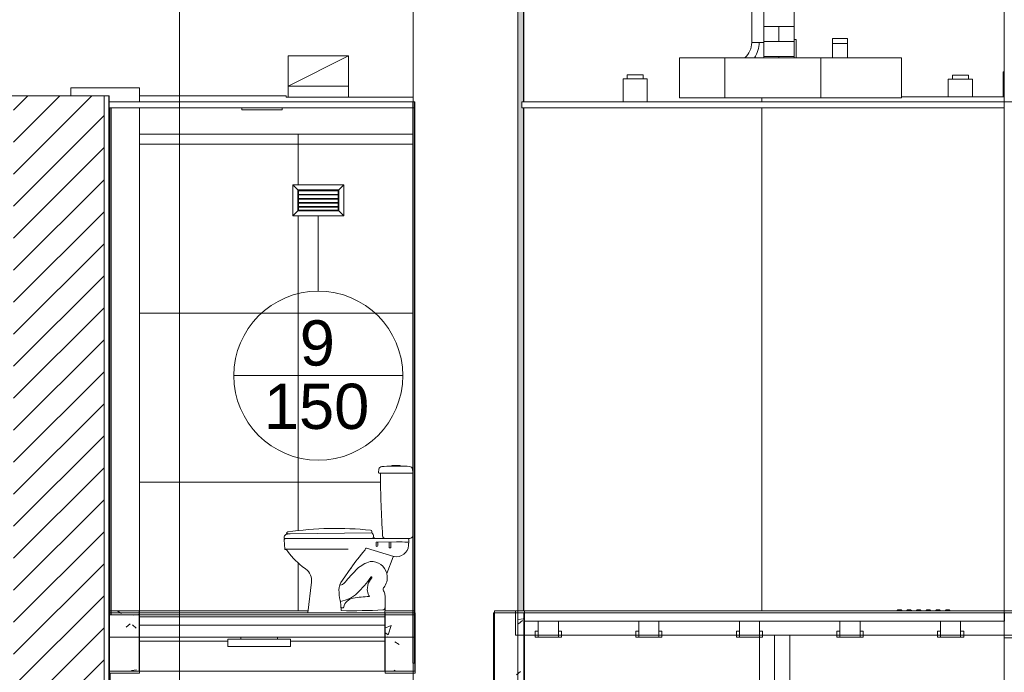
# Model space of a CAD drawing. Header units: metres. Extents: x 4.1 to 64.5, y -1.6 to 14.4.
# Tile 62 of 84: x 32.7 to 37.6, y 5.7 to 9. Entities that reach past the tile are written whole.
import ezdxf

# ---------------------------------------------------------------- set-up
doc = ezdxf.new("R2010")
doc.units = ezdxf.units.M
for name, color, linetype, lineweight in [('A-CLNG', 7, 'Continuous', 18), ('A-COLS', 7, 'Continuous', 18), ('A-FLOR', 7, 'Continuous', 18), ('A-FLOR-MCUT', 7, 'Continuous', 18), ('A-GENM', 7, 'Continuous', 18), ('A-WALL', 7, 'Continuous', 18), ('A-WALL-PATT', 7, 'Continuous', 18), ('DUTOS', 7, 'Continuous', 18), ('E-LITE-EQPM', 7, 'Continuous', 18), ('G-ANNO-SYMB', 7, 'Continuous', 9), ('G-IMPT', 7, 'Continuous', 18), ('M-EQPM', 7, 'Continuous', 18), ('M-HVAC-DUCT', 7, 'Continuous', 18), ('M-HVAC-DUCT-ANNO', 7, 'Continuous', 18), ('P-SANR-FIXT', 7, 'Continuous', 18), ('S-BEAM', 7, 'Continuous', 18), ('S-COLS', 7, 'Continuous', 18)]:
    doc.layers.add(name, color=color, linetype=linetype, lineweight=lineweight)
doc.layers.add('M-HVAC-CDFF-IDEN', color=1, linetype='Continuous', lineweight=9, true_color=0xff0000)
doc.styles.add('Arial_1', font='arial.ttf', dxfattribs={"height": 0.225})
pattern_1 = [(50, (22.374, 6.504), (0.546555, -0.047815), [0.05715, -0.62865]), (355, (22.374, 6.504), (-0.105728, 0.573166), [0.04572, -0.50292]), (100.451, (22.42, 6.5), (0.440828, 0.52535), [0.04857, -0.53427]), (46.184, (22.374, 6.656), (0.813237, -0.12613), [0.08572, -0.94297]), (96.636, (22.442, 6.646), (0.71221, 0.742287), [0.07286, -0.80141]), (351.184, (22.374, 6.656), (0.712217, 0.742274), [0.06858, -0.75438]), (21, (22.45, 6.618), (0.454846, -0.306795), [0.05715, -0.62865]), (326, (22.45, 6.618), (0.185405, 0.55256), [0.04572, -0.50292]), (71.451, (22.488, 6.593), (0.64025, 0.245763), [0.04857, -0.53427]), (37.5, (22.374, 6.504), (0.009261, 0.2536672), [0.02515, -0.47168, 0.02515, -0.48539, -0.50482]), (37.5, (22.374, 6.504), (0.009261, 0.2536672), [-1.007, 0.02515, -0.47968]), (7.5, (22.374, 6.504), (0.200456, 0.300546), [0.02515, -0.26594, 0.02515, -0.46025, -0.1924]), (7.5, (22.374, 6.504), (0.200456, 0.300546), [-0.77648, 0.02515, -0.16726]), (327.5, (22.204, 6.504), (0.4067682, -0.0171882), [0.02515, -0.16535, 0.02515, -0.56921, -0.78867]), (327.5, (22.204, 6.504), (0.4067682, -0.0171882), [-0.78486, 0.02515, -0.76352]), (317.5, (22.128, 6.504), (0.444383, 0.0762794), [0.02515, -0.2225, 0.02515, -0.36957, -0.56007]), (317.5, (22.128, 6.504), (0.444383, 0.0762794), [-0.64237, 0.02515, -0.53492])]
pattern_2 = [(45, (22.374, 6.504), (-0.0795495, 0.0795495), []), (135, (22.374, 6.504), (-0.0795495, -0.0795495), [])]

# ---------------------------------------------------------------- blocks, each defined once
blk = doc.blocks.new('Paredes 15 - Paredes 6-6874455-Corte 4')
at = {"layer": 'A-WALL'}
for p, q in [((35.179, 5.11), (35.179, 12.5099)), ((34.6587, 10.9266), (34.6587, 8.57)), ((34.6587, 8.57), (34.6588, 8.57)), ((34.6588, 8.57), (34.6658, 8.57)), ((34.6658, 8.57), (34.6673, 8.57)), ((34.6673, 8.57), (34.6673, 6.03)), ((34.6673, 6.03), (34.6673, 6.02)), ((34.6673, 6.02), (34.6673, 5.91)), ((34.6673, 5.91), (34.6673, 5.78)), ((34.6588, 5.78), (34.6587, 5.78)), ((34.6587, 5.78), (34.6587, 5.11)), ((34.6658, 5.78), (34.6588, 5.78)), ((34.6673, 5.78), (34.6658, 5.78))]:
    blk.add_line(p, q, dxfattribs=at)
blk = doc.blocks.new('Bacia para Caixa Acoplada - P_750_Creme CR37_Acionamento Simples 6lpf-V7-Corte 4')
at = {"layer": 'P-SANR-FIXT'}
for p, q in [((34.5932, 6.763), (34.5532, 6.763)), ((34.5532, 6.763), (34.5532, 6.7598)), ((34.5532, 6.7598), (34.5932, 6.7598)), ((34.5932, 6.7598), (34.5932, 6.763)), ((34.4884, 6.7445), (34.4867, 6.7283)), ((34.4897, 6.725), (34.4984, 6.725)), ((34.4984, 6.725), (34.6534, 6.725)), ((34.6563, 6.7283), (34.6546, 6.7447)), ((34.6567, 6.415), (34.6567, 6.722)), ((34.0173, 6.3928), (34.0197, 6.3474)), ((34.0208, 6.3985), (34.0188, 6.3966)), ((34.5207, 6.4), (34.0242, 6.4)), ((34.4739, 6.3791), (34.4739, 6.365)), ((34.4746, 6.382), (34.5762, 6.3828)), ((34.4826, 6.365), (34.4826, 6.3793)), ((34.5216, 6.4), (34.6317, 6.4)), ((34.5388, 6.3796), (34.5388, 6.3577)), ((34.5476, 6.3797), (34.5476, 6.3577)), ((34.6331, 6.4), (34.6417, 6.4)), ((34.6355, 6.3648), (34.6361, 6.3765)), ((34.6363, 6.3779), (34.6372, 6.3947)), ((34.0197, 6.3475), (34.3347, 6.3475)), ((34.0222, 6.3447), (34.0285, 6.3435)), ((34.0304, 6.3424), (34.0355, 6.3353)), ((34.4214, 6.3496), (34.42, 6.3445)), ((34.5626, 6.3108), (34.4258, 6.3526)), ((34.5274, 6.2255), (34.5594, 6.3082)), ((34.3068, 6.1922), (34.3481, 6.2518)), ((34.1529, 6.1838), (34.1354, 6.03)), ((34.2942, 6.1691), (34.2978, 6.1682)), ((34.2967, 6.088), (34.3008, 6.0416)), ((34.5187, 6.04), (34.5187, 6.1096)), ((34.3038, 6.0551), (34.313, 6.0551)), ((34.313, 6.0551), (34.313, 6.059))]:
    blk.add_line(p, q, dxfattribs=at)
for centre, radius, start, end in [((34.5034, 6.7429), 0.015, 93.4346, 174), ((34.5732, 5.5788), 1.1813, 90.9701, 93.4346), ((34.5732, 5.5788), 1.1813, 86.7412, 89.0299), ((34.6396, 6.743), 0.0151, 6.3502, 87.0914), ((34.4897, 6.728), 0.003, 174, 270), ((34.4984, 6.722), 0.003, 90, 179.1685), ((40.5522, 6.7882), 6.0571, 180.62537, 183.54064), ((34.6534, 6.728), 0.003, 273.1656, 6), ((34.6537, 6.722), 0.003, 0, 93.1656), ((34.5207, 6.4141), 0.0141, 180, 270), ((34.6417, 6.415), 0.015, 270, 0), ((34.0223, 6.393), 0.005, 135.3005, 182.9416), ((34.0243, 6.395), 0.005, 90.9829, 135), ((34.4812, 6.3788), 0.00736, 153.9962, 177.4375), ((34.4782, 6.365), 0.00436, 180, 0), ((34.4744, 6.3787), 0.00823, 3.9818, 24.1205), ((34.5447, 6.3793), 0.00587, 146.2372, 176.7528), ((34.5412, 6.3792), 0.00644, 4.932, 31.7073), ((34.5758, 6.3694), 0.0598, 258.8503, 355.5354), ((34.5875, 4.8938), 1.489, 88.2983, 90.434), ((34.6317, 6.3869), 0.00469, 270, 0), ((34.6321, 6.395), 0.00509, 357, 79), ((34.641, 6.3762), 0.00491, 160.5795, 177.1805), ((34.0227, 6.3476), 0.003, 183.83, 259.503), ((34.028, 6.3406), 0.003, 36.7034, 80.0016), ((34.3562, 6.5744), 0.4, 216.7049, 233.5955), ((35.214, 5.6482), 1.0555, 138.8783, 145.1217), ((34.4153, 6.3457), 0.00486, 316.8108, 345.1892), ((34.4254, 6.3485), 0.00412, 84.3646, 165.6354), ((34.5432, 6.3573), 0.00441, 174.2131, 5.7869), ((34.4774, 6.1509), 0.1378, 103.3632, 134.6368), ((34.4539, 6.2104), 0.075, 11.5896, 96.4252), ((34.5632, 6.3068), 0.00409, 75.1249, 158.8751), ((34.3562, 6.5744), 0.4, 233.5956, 234.5105), ((34.0898, 6.1968), 0.0621, 20.2572, 56.6009), ((34.0916, 6.1929), 0.0619, 351.578, 24.3102), ((34.9568, 5.6654), 0.8201, 134.6368, 140.0841), ((34.4525, 6.2049), 0.077, 327.4042, 13.7546), ((34.5312, 6.2241), 0.004, 160.8321, 193.7532), ((34.3744, 6.1404), 0.0852, 142.5343, 177.4657), ((34.2779, 6.2246), 0.0598, 289.4758, 326.5242), ((33.9978, 6.5261), 0.5516, 313.8376, 324.7471), ((34.5386, 6.1437), 0.1081, 165.8931, 178.5137), ((34.5304, 6.139), 0.1015, 140.3117, 162.1627), ((34.4525, 6.2047), 0.00522, 110.5566, 144.7471), ((34.4507, 6.2069), 0.00269, 360, 90), ((34.4484, 6.2069), 0.00501, 321.4936, 0), ((34.6809, 6.1594), 0.3918, 182.2163, 189.8959), ((34.2753, 6.2372), 0.151, 278.1917, 313.8376), ((34.4903, 6.1461), 0.0598, 179.5892, 209.6861), ((34.5229, 6.147), 0.0137, 147.5957, 212.3995), ((34.2864, 6.3111), 0.2741, 325.1292, 327.4042), ((34.4794, 6.1194), 0.0378, 17.5909, 32.3995), ((34.4487, 6.1096), 0.07, 0, 17.5909), ((34.302, 6.0929), 0.00716, 186.9159, 223.0841), ((34.3688, 6.0472), 0.057, 97.9776, 168.0224), ((34.4494, 5.5937), 0.5176, 90.9854, 99.8377), ((34.4174, 6.1023), 0.0253, 22.4302, 34.058), ((34.4402, 6.1118), 0.000618, 289.7232, 14.2768), ((34.3033, 6.059), 0.004, 185.7092, 277.0436), ((34.3558, 8.8348), 2.7938, 268.8715, 273.1285), ((34.5083, 6.0553), 0.0101, 270, 0)]:
    blk.add_arc(centre, radius, start, end, dxfattribs=at)
blk = doc.blocks.new('Assento para Bacia Sanitária - Assento para Bacia Sanitária-772276-Corte 4')
at = {"layer": 'P-SANR-FIXT'}
for p, q in [((34.0177, 0.258), (34.0173, 0.2513)), ((34.0178, 0.2508), (34.4418, 0.2508)), ((34.0291, 0.276), (34.0291, 0.2752)), ((34.0469, 0.2736), (34.4533, 0.278)), ((34.4418, 0.2508), (34.4418, 0.25)), ((34.4581, 0.2508), (34.4418, 0.2508)), ((34.4533, 0.2817), (34.4533, 0.2845)), ((34.4533, 0.2817), (34.4533, 0.278)), ((34.4595, 0.2546), (34.4588, 0.2512)), ((34.4668, 0.2512), (34.4588, 0.2512)), ((34.4668, 0.25), (34.4668, 0.2512))]:
    blk.add_line(p, q, dxfattribs=at)
for centre, radius, start, end in [((34.2758, -1.3999), 1.7, 84.2183, 98.139), ((34.0178, 0.2513), 0.0005, 176.4998, 270), ((34.0326, 0.2569), 0.0149, 102.2065, 175.7935), ((34.0361, 0.276), 0.007, 98.1373, 179.7614), ((34.0486, 0.3957), 0.1221, 260.7993, 269.196), ((34.0494, 0.1796), 0.0941, 91.5001, 102.2065), ((34.4463, 0.2845), 0.007, 360, 84.2183), ((34.3843, 0.2496), 0.0761, 18.8233, 24.9158), ((34.4412, 0.2617), 0.0196, 338.4327, 39.4989), ((34.4583, 0.2513), 0.000566, 252.094, 343.906), ((34.4543, 0.2336), 0.0215, 71.1277, 76.2609), ((34.4543, 0.2336), 0.0215, 54.5107, 71.1277)]:
    blk.add_arc(centre, radius, start, end, dxfattribs=at)
blk = doc.blocks.new('Luminária Quadrada - 0300x1200mm_1 Lamp_ - 277V-7461696-Corte 4')
at = {"layer": 'E-LITE-EQPM'}
for p, q in [((33.8017, 2.38), (34.0017, 2.38)), ((33.8017, 2.37), (33.8017, 2.38)), ((34.0017, 2.37), (33.8017, 2.37)), ((34.0017, 2.37), (34.0017, 2.38))]:
    blk.add_line(p, q, dxfattribs=at)
blk = doc.blocks.new('Light_-_LED_Recessed_fixture_-_Double_19510 - Light_-_LED_Recessed_fixture_-_Double_19510-V14-Corte 4')
at = {"layer": 'E-LITE-EQPM'}
for p, q in [((37.319, 8.683), (37.439, 8.683)), ((37.319, 8.5947), (37.319, 8.683)), ((37.339, 8.703), (37.419, 8.703)), ((37.339, 8.683), (37.339, 8.703)), ((37.419, 8.683), (37.419, 8.703)), ((37.439, 8.5947), (37.439, 8.683))]:
    blk.add_line(p, q, dxfattribs=at)
blk = doc.blocks.new('FLOW 320 surface - FLOW 320 surface DIRECT_ black_ 3000 K_ 073-01315_8O-8265956-Corte 4')
at = {"layer": 'E-LITE-EQPM'}
for p, q in [((33.7377, 5.899), (34.0487, 5.899)), ((33.7377, 5.899), (33.7377, 5.864)), ((33.8022, 5.91), (33.9842, 5.91)), ((33.8022, 5.91), (33.8022, 5.899)), ((33.9842, 5.899), (33.9842, 5.91)), ((34.0487, 5.864), (34.0487, 5.899)), ((34.0487, 5.864), (33.7377, 5.864))]:
    blk.add_line(p, q, dxfattribs=at)
blk = doc.blocks.new('Light_-_LED_Recessed_fixture_-_Double_19510 - Light_-_LED_Recessed_fixture_-_Double_19510-V15-Corte 4')
at = {"layer": 'E-LITE-EQPM'}
for p, q in [((35.7023, 8.685), (35.8223, 8.685)), ((35.7023, 8.57), (35.7023, 8.685)), ((35.7223, 8.705), (35.8023, 8.705)), ((35.7223, 8.685), (35.7223, 8.705)), ((35.8023, 8.685), (35.8023, 8.705)), ((35.8223, 8.57), (35.8223, 8.685))]:
    blk.add_line(p, q, dxfattribs=at)
blk = doc.blocks.new('_ARQPWR_ACS Piso tátil de alerta - 30 cm Inox-V24-Corte 4')
at = {"layer": 'A-GENM'}
for p, q in [((37.0688, 6.045), (37.0638, 6.04)), ((37.0838, 6.045), (37.0688, 6.045)), ((37.0888, 6.04), (37.0838, 6.045)), ((37.1168, 6.045), (37.1118, 6.04)), ((37.1318, 6.045), (37.1168, 6.045)), ((37.1368, 6.04), (37.1318, 6.045)), ((37.1648, 6.045), (37.1598, 6.04)), ((37.1798, 6.045), (37.1648, 6.045)), ((37.1848, 6.04), (37.1798, 6.045)), ((37.2128, 6.045), (37.2078, 6.04)), ((37.2278, 6.045), (37.2128, 6.045)), ((37.2328, 6.04), (37.2278, 6.045)), ((37.2608, 6.045), (37.2558, 6.04)), ((37.2758, 6.045), (37.2608, 6.045)), ((37.2808, 6.04), (37.2758, 6.045)), ((37.3088, 6.045), (37.3038, 6.04)), ((37.3238, 6.045), (37.3088, 6.045)), ((37.3288, 6.04), (37.3238, 6.045))]:
    blk.add_line(p, q, dxfattribs=at)
blk = doc.blocks.new('4 GRE - ESCOLA DE CINEMA E AUDIOVISUAL CINE REX R07_rvt-1-Corte 4')
at = {"layer": 'A-WALL-PATT', "true_color": 0x804040}
h = blk.add_hatch(dxfattribs=at)
h.set_pattern_fill('FP_5', color=17, style=0, pattern_type=2)
h.set_pattern_definition([(0, (36.477, 3.02), (0, 0.075), []), (90, (36.477, 3.02), (-0.1125, 0.075), [0.075, -0.075])])
h.paths.add_polyline_path([(36.4951, 8.79), (36.5521, 8.79), (36.5521, 9.99), (36.4021, 9.99), (36.4021, 8.79)])
at = {"layer": 'A-WALL-PATT', "true_color": 0x808080}
h = blk.add_hatch(dxfattribs=at)
h.set_pattern_fill('FP_3', color=8, style=0, pattern_type=2)
h.set_pattern_definition([(45, (22.374, 6.504), (-0.0795495, 0.0795495), [])])
h.paths.add_polyline_path([(32.6723, -1.23), (33.1223, -1.23), (33.1223, 8.6), (32.6723, 8.6), (32.6723, -0.702)])
h = blk.add_hatch(dxfattribs=at)
h.set_pattern_fill('FP_1', color=8, style=0, pattern_type=2)
h.set_pattern_definition(pattern_1)
h.paths.add_polyline_path([(33.1448, -1.23), (33.1473, -1.23), (33.1473, 8.6), (33.1448, 8.6), (33.1448, -0.702)])
at = {"layer": 'A-WALL-PATT'}
h = blk.add_hatch(dxfattribs=at)
h.set_pattern_fill('FP_10', color=256, style=0, pattern_type=2)
h.set_pattern_definition(pattern_2)
h.paths.add_polyline_path([(34.6587, 5.78), (34.6588, 5.78), (34.6587, 8.57), (34.6573, 8.57), (34.6573, 5.78)])
h = blk.add_hatch(dxfattribs=at)
h.set_pattern_fill('FP_10', color=256, style=0, pattern_type=2)
h.set_pattern_definition(pattern_2)
h.paths.add_polyline_path([(34.6658, 5.78), (34.6673, 5.78), (34.6673, 8.57), (34.6658, 8.57), (34.6658, 6.133)])
h = blk.add_hatch(dxfattribs=at)
h.set_pattern_fill('FP_10', color=256, style=0, pattern_type=2)
h.set_pattern_definition(pattern_2)
h.paths.add_polyline_path([(33.1473, 6.02), (33.1488, 6.02), (33.1488, 8.54), (33.1473, 8.54), (33.1473, 6.5887)])
h = blk.add_hatch(dxfattribs=at)
h.set_pattern_fill('FP_10', color=256, style=0, pattern_type=2)
h.set_pattern_definition(pattern_2)
h.paths.add_polyline_path([(33.1558, 6.02), (33.1573, 6.02), (33.1573, 8.54), (33.1558, 8.54), (33.1558, 6.5887)])
at = {"layer": 'A-WALL-PATT', "true_color": 0xf5f5f5}
h = blk.add_hatch(dxfattribs=at)
h.set_pattern_fill('FP_13', style=0, pattern_type=2)
h.set_pattern_definition([(0, (33.247, 5), (0, 0.84), []), (90, (33.247, 5), (-0.84, 5e-17), [])])
h.paths.add_polyline_path([(33.2973, 6.04), (34.1365, 6.04), (34.1535, 6.1956), (34.1519, 6.2072), (34.1481, 6.2184), (34.1422, 6.2301), (34.1341, 6.2404), (34.0741, 6.2908), (34.0284, 6.3436), (34.0222, 6.3447), (34.0197, 6.3474), (34.0178, 6.3941), (34.0188, 6.3966), (34.0208, 6.3985), (34.0242, 6.4), (34.0178, 6.4008), (34.0173, 6.4013), (34.0185, 6.4118), (34.0202, 6.4152), (34.0248, 6.4195), (34.0259, 6.4202), (34.0295, 6.4215), (34.0469, 6.4236), (34.0291, 6.4252), (34.0299, 6.4292), (34.032, 6.4317), (34.0351, 6.4329), (34.172, 6.4469), (34.3096, 6.4497), (34.4487, 6.441), (34.4515, 6.4392), (34.4533, 6.4345), (34.4533, 6.4317), (34.4608, 6.4127), (34.4601, 6.4071), (34.4601, 6.4041), (34.4668, 6.4), (34.5171, 6.4005), (34.5137, 6.4019), (34.5108, 6.4041), (34.5085, 6.407), (34.5071, 6.4104), (34.5066, 6.415), (34.4984, 6.5951), (34.4954, 6.722), (34.4984, 6.725), (34.4897, 6.725), (34.4867, 6.7283), (34.4892, 6.7479), (34.493, 6.7538), (34.4958, 6.7559), (34.5025, 6.7579), (34.5532, 6.7598), (34.5532, 6.763), (34.5932, 6.763), (34.5932, 6.7598), (34.6404, 6.7581), (34.6471, 6.7561), (34.6522, 6.7513), (34.6546, 6.7447), (34.6563, 6.7283), (34.6546, 6.7255), (34.6535, 6.725), (34.6567, 6.722), (34.6562, 6.4111), (34.6547, 6.4075), (34.6523, 6.4044), (34.6492, 6.402), (34.6456, 6.4005), (34.6355, 6.4), (34.6343, 6.3996), (34.6355, 6.3986), (34.6372, 6.3947), (34.6347, 6.3609), (34.6326, 6.3507), (34.6265, 6.3376), (34.6175, 6.3264), (34.606, 6.3178), (34.5928, 6.312), (34.5786, 6.3096), (34.5613, 6.3104), (34.5594, 6.3082), (34.5273, 6.2232), (34.5294, 6.2072), (34.5274, 6.1884), (34.5244, 6.1773), (34.5144, 6.1589), (34.51, 6.1516), (34.5093, 6.1454), (34.5113, 6.1396), (34.5154, 6.1308), (34.5179, 6.1203), (34.5187, 6.1096), (34.5187, 6.04), (34.6573, 6.04), (34.6573, 8.41), (33.2973, 8.41), (33.2973, 6.04)])
h.paths.add_polyline_path([(34.4668, 6.4), (34.4642, 6.4028), (34.4668, 6.4012), (34.4668, 6.4008)])
h.paths.add_polyline_path([(34.0703, 8.0061), (34.062, 8.0061), (34.062, 8.1559), (34.3118, 8.1559), (34.3118, 8.0061), (34.0844, 8.0061)])
h.paths.add_polyline_path([(34.1416, 8.0325), (34.2854, 8.0325), (34.2854, 8.0422), (34.0884, 8.0422), (34.0884, 8.0325)])
h.paths.add_polyline_path([(34.2129, 8.0495), (34.2854, 8.0495), (34.2854, 8.0622), (34.0884, 8.0622), (34.0884, 8.0495), (34.1416, 8.0495)])
h.paths.add_polyline_path([(34.0884, 8.0695), (34.2854, 8.0696), (34.2854, 8.0822), (34.0884, 8.0822), (34.0884, 8.0696)])
h.paths.add_polyline_path([(34.1416, 8.0895), (34.2854, 8.0895), (34.2854, 8.1022), (34.0884, 8.1022), (34.0884, 8.0895)])
h.paths.add_polyline_path([(34.2854, 8.1095), (34.2854, 8.1222), (34.0884, 8.1222), (34.0884, 8.1095), (34.2843, 8.1095)])
h = blk.add_hatch(dxfattribs=at)
h.set_pattern_fill('FP_12', style=0, pattern_type=2)
h.set_pattern_definition([(0, (33.152, 5), (0, 0.84), []), (90, (33.152, 5), (-0.84, 5e-17), [])])
h.paths.add_polyline_path([(33.1558, 5.54), (33.1573, 5.54), (33.1573, 5.73), (33.1486, 5.73), (33.1486, 5.74), (33.1473, 5.74), (33.1473, 5.54), (33.1488, 5.54)])
at = {"layer": 'S-BEAM'}
h = blk.add_hatch(dxfattribs=at)
h.set_pattern_fill('FP_1', color=256, style=0, pattern_type=2)
h.set_pattern_definition(pattern_1)
h.paths.add_polyline_path([(33.1464, 5.74), (33.2964, 5.74), (33.2964, 6.04), (33.1464, 6.04)])
h = blk.add_hatch(dxfattribs=at)
h.set_pattern_fill('FP_1', color=256, style=0, pattern_type=2)
h.set_pattern_definition(pattern_1)
h.paths.add_polyline_path([(34.5173, 5.74), (34.6673, 5.74), (34.6673, 6.04), (34.5173, 6.04)])
h = blk.add_hatch(dxfattribs=at)
h.set_pattern_fill('FP_1', color=256, style=0, pattern_type=2)
h.set_pattern_definition(pattern_1)
h.paths.add_polyline_path([(35.2121, 5.64), (35.2114, 6.04), (35.0621, 6.04), (35.0621, 5.64), (35.2114, 5.64)])
at = {"layer": 'S-COLS'}
h = blk.add_hatch(dxfattribs=at)
h.set_pattern_fill('FP_8', color=256, style=0, pattern_type=2)
h.set_pattern_definition([(50, (22.374, 6.504), (0.273274, -0.0239114), [0.02857, -0.31432]), (355, (22.374, 6.504), (-0.0528634, 0.286588), [0.02286, -0.25146]), (100.451, (22.397, 6.502), (0.220418, 0.2626804), [0.02429, -0.26714]), (46.184, (22.374, 6.58), (0.4066185, -0.0630575), [0.04286, -0.47149]), (96.636, (22.408, 6.575), (0.356107, 0.371139), [0.03643, -0.4007]), (351.184, (22.374, 6.58), (0.356108, 0.371137), [0.03429, -0.37719]), (21, (22.412, 6.561), (0.2274184, -0.1533992), [0.02857, -0.31432]), (326, (22.412, 6.561), (0.092705, 0.276284), [0.02286, -0.25146]), (71.451, (22.431, 6.548), (0.320132, 0.1228847), [0.02429, -0.26714]), (37.5, (22.374, 6.504), (0.0046375, 0.1268327), [0.00251, -0.2459, 0.00251, -0.25276, -0.25241]), (37.5, (22.374, 6.504), (0.0046375, 0.1268327), [-0.50368, 0.00251, -0.2499]), (7.5, (22.374, 6.504), (0.1002335, 0.1502687), [0.00251, -0.14303, 0.00251, -0.24018, -0.0962]), (7.5, (22.374, 6.504), (0.1002335, 0.1502687), [-0.38824, 0.00251, -0.09369]), (327.5, (22.289, 6.504), (0.2033841, -0.0085941), [0.00251, -0.09274, 0.00251, -0.29467, -0.39433]), (327.5, (22.289, 6.504), (0.2033841, -0.0085941), [-0.39243, 0.00251, -0.39182]), (317.5, (22.251, 6.504), (0.2221916, 0.0381397), [0.00251, -0.12131, 0.00251, -0.19484, -0.28003]), (317.5, (22.251, 6.504), (0.2221916, 0.0381397), [-0.32118, 0.00251, -0.27752])])
h.paths.add_polyline_path([(35.1671, -0.14), (35.2073, -0.14), (35.2073, 2.36), (35.1671, 2.36), (35.1671, 0.2094)])
h.paths.add_polyline_path([(35.2073, 2.39), (35.2066, 2.61), (35.1671, 2.61), (35.1671, 2.39), (35.2073, 2.39)])
h.paths.add_polyline_path([(35.179, 5.55), (35.2073, 5.55), (35.207, 5.63), (35.179, 5.63)])
h.paths.add_polyline_path([(35.1894, 6.04), (35.2073, 6.04), (35.2073, 8.54), (35.1995, 8.54), (35.1995, 8.57), (35.2073, 8.57), (35.2073, 9.71), (35.179, 9.71), (35.179, 6.04)])
h.paths.add_polyline_path([(35.179, 10.11), (35.1817, 10.11), (35.1817, 10.12), (35.179, 10.12)])
at = {"layer": 'A-CLNG'}
for p, q in [((34.6673, 8.57), (33.1473, 8.57)), ((33.1473, 8.57), (33.1473, 8.54)), ((34.6673, 8.54), (34.6673, 8.57)), ((37.5973, 8.57), (35.1995, 8.57)), ((35.1995, 8.57), (35.1995, 8.54)), ((37.5973, 8.54), (37.5973, 8.57)), ((33.1473, 8.54), (33.8073, 8.54)), ((34.0073, 8.54), (34.6673, 8.54)), ((35.1995, 8.54), (37.5973, 8.54))]:
    blk.add_line(p, q, dxfattribs=at)
at = {"layer": 'A-FLOR'}
for p, q in [((34.6673, 6.03), (33.1473, 6.03)), ((33.1473, 6.03), (33.1473, 5.91)), ((34.6673, 6.02), (34.6673, 6.03)), ((37.7473, 6.04), (35.1671, 6.04)), ((35.1671, 6.04), (35.1671, 5.92)), ((34.6673, 5.91), (34.6673, 6.02)), ((33.1473, 5.91), (33.8022, 5.91)), ((33.9842, 5.91), (34.6673, 5.91)), ((35.1671, 5.92), (37.7473, 5.92))]:
    blk.add_line(p, q, dxfattribs=at)
at = {"layer": 'A-FLOR-MCUT'}
for p, q in [((37.7473, 6.03), (35.1671, 6.03)), ((34.6673, 6.02), (33.1473, 6.02))]:
    blk.add_line(p, q, dxfattribs=at)
at = {"layer": 'A-WALL'}
for p, q in [((36.4021, 8.79), (36.4021, 9.99)), ((36.5521, 9.99), (36.5521, 8.79)), ((36.5521, 8.881), (36.5621, 8.881)), ((36.5621, 8.881), (36.5621, 8.79)), ((32.9573, 8.64), (32.9573, 8.6)), ((33.2973, 8.64), (32.9573, 8.64)), ((33.2973, 8.57), (33.2973, 8.64)), ((33.1473, 8.6), (32.6473, 8.6)), ((33.1223, -1.23), (33.1223, 8.6)), ((33.1448, -1.23), (33.1448, 8.6)), ((33.1473, -1.23), (33.1473, 8.6)), ((34.0273, 8.6), (33.2973, 8.6)), ((34.0273, 8.5945), (34.0273, 8.6)), ((34.6588, 8.5945), (34.0273, 8.5945)), ((34.6573, 8.57), (34.6573, 5.78)), ((34.6587, 8.57), (34.6573, 8.57)), ((34.6588, 8.57), (34.6587, 8.57)), ((34.6658, 8.57), (34.6588, 8.57)), ((34.6588, 5.78), (34.6588, 8.57)), ((34.6673, 8.57), (34.6658, 8.57)), ((34.6658, 5.78), (34.6658, 8.57)), ((34.6673, 5.78), (34.6673, 8.57)), ((36.3921, 8.57), (36.3921, 8.59)), ((37.5973, 8.5947), (37.0858, 8.5947)), ((37.5973, 8.57), (37.5973, 8.5947)), ((37.5973, 8.57), (37.5973, 5.9061)), ((37.7473, 8.57), (37.5973, 8.57)), ((33.1573, 8.54), (33.1473, 8.54)), ((33.1473, 8.54), (33.1473, 6.02)), ((33.1488, 8.54), (33.1488, 6.02)), ((33.1558, 8.54), (33.1558, 6.02)), ((33.1573, 6.02), (33.1573, 8.54)), ((33.2973, 6.03), (33.2973, 8.54)), ((36.3921, 6.04), (36.3921, 8.54)), ((34.6574, 8.41), (33.2973, 8.41)), ((33.1473, 6.02), (33.1573, 6.02)), ((37.5973, 5.92), (37.5973, 5.5293)), ((37.7473, 5.92), (37.5973, 5.92)), ((37.5973, 5.9061), (37.7473, 5.9061)), ((34.6573, 5.78), (34.6587, 5.78)), ((34.6587, 5.78), (34.6588, 5.78)), ((34.6588, 5.78), (34.6658, 5.78)), ((34.6658, 5.78), (34.6673, 5.78))]:
    blk.add_line(p, q, dxfattribs=at)
at = {"layer": 'S-BEAM'}
for p, q in [((33.2964, 6.04), (33.1464, 6.04)), ((33.1464, 6.04), (33.1464, 5.74)), ((33.2964, 5.74), (33.2964, 6.04)), ((33.2973, 6.04), (34.1365, 6.04)), ((34.6673, 6.04), (34.5173, 6.04)), ((34.5173, 6.04), (34.5173, 5.74)), ((34.6673, 5.74), (34.6673, 6.04)), ((35.2121, 6.04), (35.0621, 6.04)), ((35.0621, 6.04), (35.0621, 5.64)), ((35.2121, 5.64), (35.2121, 6.04)), ((33.1464, 5.74), (33.2964, 5.74)), ((33.2986, 5.74), (34.5173, 5.74)), ((34.5173, 5.74), (34.6673, 5.74))]:
    blk.add_line(p, q, dxfattribs=at)
at = {"layer": 'S-COLS'}
for p, q in [((37.5973, 9.99), (37.5973, 8.57)), ((35.2073, 9.71), (35.2073, 8.57)), ((35.2073, 8.54), (35.2073, 6.04))]:
    blk.add_line(p, q, dxfattribs=at)
at = {"layer": 'A-GENM', "lineweight": 18}
blk.add_blockref('_ARQPWR_ACS Piso tátil de alerta - 30 cm Inox-V24-Corte 4', (0, 0), dxfattribs=at)
at = {"layer": 'A-WALL', "lineweight": 18}
blk.add_blockref('Paredes 15 - Paredes 6-6874455-Corte 4', (0, 0), dxfattribs=at)
at = {"layer": 'E-LITE-EQPM', "lineweight": 18}
for name, p in [('Light_-_LED_Recessed_fixture_-_Double_19510 - Light_-_LED_Recessed_fixture_-_Double_19510-V15-Corte 4', (0, 0)), ('Light_-_LED_Recessed_fixture_-_Double_19510 - Light_-_LED_Recessed_fixture_-_Double_19510-V14-Corte 4', (0, 0)), ('Luminária Quadrada - 0300x1200mm_1 Lamp_ - 277V-7461696-Corte 4', (0.0056, 6.16)), ('FLOW 320 surface - FLOW 320 surface DIRECT_ black_ 3000 K_ 073-01315_8O-8265956-Corte 4', (0, 0))]:
    blk.add_blockref(name, p, dxfattribs=at)
at = {"layer": 'P-SANR-FIXT', "lineweight": 18}
for name, p in [('Bacia para Caixa Acoplada - P_750_Creme CR37_Acionamento Simples 6lpf-V7-Corte 4', (0, 0)), ('Assento para Bacia Sanitária - Assento para Bacia Sanitária-772276-Corte 4', (0, 6.15))]:
    blk.add_blockref(name, p, dxfattribs=at)
blk = doc.blocks.new('Family - L228-299484-Corte 4')
at = {"layer": 'A-FLOR'}
for p, q in [((34.5186, 6.01), (33.2986, 6.01)), ((33.2986, 6.01), (33.2986, 5.97)), ((34.5186, 5.97), (34.5186, 6.01)), ((33.2986, 5.97), (34.5186, 5.97)), ((33.7377, 5.89), (33.2986, 5.89)), ((34.5173, 5.89), (34.0487, 5.89))]:
    blk.add_line(p, q, dxfattribs=at)
blk = doc.blocks.new('Family - V254-299564-Corte 4')
at = {"layer": 'S-BEAM'}
for p, q in [((33.2986, 6.03), (33.1486, 6.03)), ((33.1486, 6.03), (33.1486, 5.73)), ((33.2986, 5.73), (33.2986, 6.03)), ((33.1486, 5.73), (33.2986, 5.73))]:
    blk.add_line(p, q, dxfattribs=at)
blk = doc.blocks.new('Family - V256-299568-Corte 4')
at = {"layer": 'S-BEAM'}
for p, q in [((34.6686, 6.03), (34.5186, 6.03)), ((34.5186, 6.03), (34.5186, 5.73)), ((34.6686, 5.73), (34.6686, 6.03)), ((34.5186, 5.73), (34.6686, 5.73))]:
    blk.add_line(p, q, dxfattribs=at)
blk = doc.blocks.new('Family - V223-299628-Corte 4')
at = {"layer": 'S-BEAM'}
for p, q in [((36.5303, 5.92), (36.5303, 5.63)), ((36.5303, 5.63), (37.5973, 5.63))]:
    blk.add_line(p, q, dxfattribs=at)
blk = doc.blocks.new('Family - V223-299630-Corte 4')
at = {"layer": 'S-BEAM'}
for p, q in [((36.4553, 5.63), (36.4553, 5.92)), ((35.2086, 5.63), (36.4553, 5.63))]:
    blk.add_line(p, q, dxfattribs=at)
blk = doc.blocks.new('Family - V258-299634-Corte 4')
at = {"layer": 'S-BEAM'}
for p, q in [((35.2086, 6.03), (35.0586, 6.03)), ((35.0586, 6.03), (35.0586, 5.63)), ((35.2086, 5.63), (35.2086, 6.03)), ((35.0586, 5.63), (35.2086, 5.63))]:
    blk.add_line(p, q, dxfattribs=at)
blk = doc.blocks.new('Family - V261-299638-Corte 4')
at = {"layer": 'S-BEAM'}
for p, q in [((36.3803, 5.63), (36.3803, 5.91)), ((36.5303, 5.92), (36.5303, 5.63)), ((36.5303, 5.63), (36.3803, 5.63))]:
    blk.add_line(p, q, dxfattribs=at)
blk = doc.blocks.new('Family - L234-299804-Corte 4')
at = {"layer": 'A-FLOR'}
for p, q in [((37.5986, 6.03), (35.2086, 6.03)), ((35.2086, 6.03), (35.2086, 5.99)), ((37.5986, 5.99), (37.5986, 6.03)), ((35.2086, 5.99), (37.5986, 5.99)), ((35.3803, 5.99), (35.2803, 5.99)), ((35.2803, 5.99), (35.2803, 5.9243)), ((35.3803, 5.9757), (35.3803, 5.99)), ((35.3803, 5.91), (35.3803, 5.9757)), ((35.8803, 5.99), (35.7803, 5.99)), ((35.7803, 5.99), (35.7803, 5.9243)), ((35.8803, 5.9757), (35.8803, 5.99)), ((35.8803, 5.91), (35.8803, 5.9757)), ((36.3803, 5.99), (36.2803, 5.99)), ((36.2803, 5.99), (36.2803, 5.9243)), ((36.3803, 5.9757), (36.3803, 5.99)), ((36.3803, 5.91), (36.3803, 5.9757)), ((36.8803, 5.99), (36.7803, 5.99)), ((36.7803, 5.99), (36.7803, 5.9243)), ((36.8803, 5.9757), (36.8803, 5.99)), ((36.8803, 5.91), (36.8803, 5.9757)), ((37.3803, 5.99), (37.2803, 5.99)), ((37.2803, 5.99), (37.2803, 5.9243)), ((37.3803, 5.9757), (37.3803, 5.99)), ((37.3803, 5.91), (37.3803, 5.9757)), ((35.2803, 5.94), (35.2653, 5.94)), ((35.2653, 5.94), (35.2653, 5.9154)), ((35.2803, 5.9346), (35.2803, 5.94)), ((35.2803, 5.91), (35.2803, 5.9346)), ((35.2803, 5.9243), (35.2803, 5.91)), ((35.3953, 5.94), (35.3803, 5.94)), ((35.3803, 5.94), (35.3803, 5.9154)), ((35.3953, 5.9346), (35.3953, 5.94)), ((35.3953, 5.91), (35.3953, 5.9346)), ((35.7803, 5.94), (35.7653, 5.94)), ((35.7653, 5.94), (35.7653, 5.9154)), ((35.7803, 5.9346), (35.7803, 5.94)), ((35.7803, 5.91), (35.7803, 5.9346)), ((35.7803, 5.9243), (35.7803, 5.91)), ((35.8953, 5.94), (35.8803, 5.94)), ((35.8803, 5.94), (35.8803, 5.9154)), ((35.8953, 5.9346), (35.8953, 5.94)), ((35.8953, 5.91), (35.8953, 5.9346)), ((36.2803, 5.94), (36.2653, 5.94)), ((36.2653, 5.94), (36.2653, 5.9154)), ((36.2803, 5.9346), (36.2803, 5.94)), ((36.2803, 5.91), (36.2803, 5.9346)), ((36.2803, 5.9243), (36.2803, 5.91)), ((36.3953, 5.94), (36.3803, 5.94)), ((36.3803, 5.94), (36.3803, 5.9154)), ((36.3953, 5.9346), (36.3953, 5.94)), ((36.3953, 5.91), (36.3953, 5.9346)), ((36.7803, 5.94), (36.7653, 5.94)), ((36.7653, 5.94), (36.7653, 5.9154)), ((36.7803, 5.9346), (36.7803, 5.94)), ((36.7803, 5.91), (36.7803, 5.9346)), ((36.7803, 5.9243), (36.7803, 5.91)), ((36.8953, 5.94), (36.8803, 5.94)), ((36.8803, 5.94), (36.8803, 5.9154)), ((36.8953, 5.9346), (36.8953, 5.94)), ((36.8953, 5.91), (36.8953, 5.9346)), ((37.2803, 5.94), (37.2653, 5.94)), ((37.2653, 5.94), (37.2653, 5.9154)), ((37.2803, 5.9346), (37.2803, 5.94)), ((37.2803, 5.91), (37.2803, 5.9346)), ((37.2803, 5.9243), (37.2803, 5.91)), ((37.3953, 5.94), (37.3803, 5.94)), ((37.3803, 5.94), (37.3803, 5.9154)), ((37.3953, 5.9346), (37.3953, 5.94)), ((37.3953, 5.91), (37.3953, 5.9346)), ((35.2653, 5.9154), (35.2653, 5.91)), ((35.2653, 5.91), (35.2803, 5.91)), ((35.2803, 5.91), (35.3803, 5.91)), ((35.3803, 5.9154), (35.3803, 5.91)), ((35.3803, 5.91), (35.3953, 5.91)), ((35.7653, 5.9154), (35.7653, 5.91)), ((35.7653, 5.91), (35.7803, 5.91)), ((35.7803, 5.91), (35.8803, 5.91)), ((35.8803, 5.9154), (35.8803, 5.91)), ((35.8803, 5.91), (35.8953, 5.91)), ((36.2653, 5.9154), (36.2653, 5.91)), ((36.2653, 5.91), (36.2803, 5.91)), ((36.2803, 5.91), (36.3803, 5.91)), ((36.3803, 5.9154), (36.3803, 5.91)), ((36.3803, 5.91), (36.3953, 5.91)), ((36.7653, 5.9154), (36.7653, 5.91)), ((36.7653, 5.91), (36.7803, 5.91)), ((36.7803, 5.91), (36.8803, 5.91)), ((36.8803, 5.9154), (36.8803, 5.91)), ((36.8803, 5.91), (36.8953, 5.91)), ((37.2653, 5.9154), (37.2653, 5.91)), ((37.2653, 5.91), (37.2803, 5.91)), ((37.2803, 5.91), (37.3803, 5.91)), ((37.3803, 5.9154), (37.3803, 5.91)), ((37.3803, 5.91), (37.3953, 5.91))]:
    blk.add_line(p, q, dxfattribs=at)
blk = doc.blocks.new('Family - P37-299998-Corte 4')
at = {"layer": 'A-COLS'}
for p, q in [((35.2086, 9.29), (35.179, 9.29)), ((35.2086, 8.57), (35.2086, 9.29)), ((35.2086, 6.04), (35.2086, 8.54))]:
    blk.add_line(p, q, dxfattribs=at)
blk = doc.blocks.new('Family - P37-301618-Corte 4')
at = {"layer": 'S-COLS'}
for p, q in [((35.2086, 9.29), (35.179, 9.29)), ((35.2086, 8.57), (35.2086, 9.29)), ((35.2086, 6.04), (35.2086, 8.54))]:
    blk.add_line(p, q, dxfattribs=at)
blk = doc.blocks.new('ESTRUTURAL CINE REX _011_IFC-1-Corte 4')
at = {"layer": 'A-COLS', "lineweight": 18}
blk.add_blockref('Family - P37-301618-Corte 4', (0, 0), dxfattribs=at)
at = {"layer": 'A-FLOR', "lineweight": 18}
for name in ['Family - L234-299804-Corte 4', 'Family - L228-299484-Corte 4']:
    blk.add_blockref(name, (0, 0), dxfattribs=at)
at = {"layer": 'S-BEAM', "lineweight": 18}
for name in ['Family - V254-299564-Corte 4', 'Family - V256-299568-Corte 4', 'Family - V258-299634-Corte 4', 'Family - V223-299630-Corte 4', 'Family - V261-299638-Corte 4', 'Family - V223-299628-Corte 4']:
    blk.add_blockref(name, (0, 0), dxfattribs=at)
at = {"layer": 'S-COLS', "lineweight": 18}
blk.add_blockref('Family - P37-299998-Corte 4', (0, 0), dxfattribs=at)
blk = doc.blocks.new('V8 One-way cassette 4_5-7_1kW Revit - 7_1kW-753534-Corte 4')
at = {"layer": 'M-EQPM', "color": 1, "true_color": 0xff0000}
for p, q in [((37.5973, 8.719), (37.5909, 8.719)), ((37.5909, 8.719), (37.5909, 8.689)), ((37.5973, 8.719), (37.5909, 8.719)), ((38.8659, 8.719), (37.8486, 8.719)), ((38.8659, 8.719), (37.8486, 8.719)), ((38.8659, 8.689), (38.8659, 8.719)), ((37.5909, 8.5947), (37.5909, 8.689)), ((37.5909, 8.5947), (37.5909, 8.689)), ((38.8659, 8.689), (38.8659, 8.57)), ((38.8659, 8.57), (38.8659, 8.689)), ((38.8777, 8.6615), (38.8659, 8.6615)), ((38.8659, 8.6365), (38.8777, 8.6365)), ((38.8777, 8.649), (38.8777, 8.6615)), ((38.8777, 8.6365), (38.8777, 8.649)), ((38.8777, 8.5873), (38.8659, 8.5873)), ((38.8777, 8.5842), (38.8659, 8.5842)), ((38.8659, 8.5778), (38.8777, 8.5778)), ((38.8659, 8.5747), (38.8777, 8.5747)), ((38.8777, 8.5842), (38.8777, 8.5873)), ((38.8777, 8.581), (38.8777, 8.5842)), ((38.8777, 8.5778), (38.8777, 8.581)), ((38.8777, 8.5747), (38.8777, 8.5778))]:
    blk.add_line(p, q, dxfattribs=at)
blk = doc.blocks.new('GRELHA AR-AG 225x125 - TROX_AR-AG_225x125_dxf_QMODEL_9cd29c6e_c072_40e3_8738_8a6232d45915-904924-Corte 4')
at = {"layer": 'G-IMPT', "color": 1, "true_color": 0xff0000}
for p, q in [((34.0604, 5.1435), (34.0604, 5.2965)), ((34.0844, 5.2725), (34.0604, 5.2965)), ((34.3134, 5.2965), (34.0604, 5.2965)), ((34.2894, 5.2725), (34.3134, 5.2965)), ((34.3134, 5.1435), (34.3134, 5.2965)), ((34.0844, 5.1675), (34.0844, 5.2725)), ((34.0884, 5.2685), (34.0844, 5.2725)), ((34.0844, 5.2725), (34.2894, 5.2725)), ((34.0884, 5.2665), (34.0884, 5.2685)), ((34.0884, 5.2685), (34.2854, 5.2685)), ((34.0884, 5.2648), (34.0884, 5.2665)), ((34.0884, 5.2665), (34.2854, 5.2665)), ((34.0884, 5.2485), (34.0884, 5.2648)), ((34.0884, 5.2465), (34.0884, 5.2485)), ((34.0884, 5.2485), (34.2854, 5.2485)), ((34.0884, 5.2448), (34.0884, 5.2465)), ((34.2854, 5.2465), (34.0884, 5.2465)), ((34.0884, 5.2285), (34.0884, 5.2448)), ((34.2854, 5.2685), (34.2894, 5.2725)), ((34.2854, 5.2665), (34.2854, 5.2685)), ((34.2854, 5.2648), (34.2854, 5.2665)), ((34.2854, 5.2485), (34.2854, 5.2648)), ((34.2854, 5.2465), (34.2854, 5.2485)), ((34.2854, 5.2448), (34.2854, 5.2465)), ((34.2854, 5.2285), (34.2854, 5.2448)), ((34.2894, 5.1675), (34.2894, 5.2725)), ((34.0884, 5.2265), (34.0884, 5.2285)), ((34.0884, 5.2285), (34.2854, 5.2285)), ((34.0884, 5.2248), (34.0884, 5.2265)), ((34.0884, 5.2265), (34.2854, 5.2265)), ((34.0884, 5.2085), (34.0884, 5.2248)), ((34.0884, 5.2065), (34.0884, 5.2085)), ((34.0884, 5.2085), (34.2854, 5.2085)), ((34.0884, 5.2048), (34.0884, 5.2065)), ((34.0884, 5.2065), (34.2854, 5.2065)), ((34.0884, 5.1885), (34.0884, 5.2048)), ((34.2854, 5.2265), (34.2854, 5.2285)), ((34.2854, 5.2248), (34.2854, 5.2265)), ((34.2854, 5.2085), (34.2854, 5.2248)), ((34.2854, 5.2065), (34.2854, 5.2085)), ((34.2854, 5.2048), (34.2854, 5.2065)), ((34.2854, 5.1885), (34.2854, 5.2048)), ((34.0844, 5.1675), (34.0604, 5.1435)), ((34.3134, 5.1435), (34.0604, 5.1435)), ((34.0884, 5.1715), (34.0844, 5.1675)), ((34.0844, 5.1675), (34.2894, 5.1675)), ((34.0884, 5.1865), (34.0884, 5.1885)), ((34.0884, 5.1885), (34.2854, 5.1885)), ((34.0884, 5.1848), (34.0884, 5.1865)), ((34.0884, 5.1865), (34.2854, 5.1865)), ((34.0884, 5.1715), (34.0884, 5.1848)), ((34.0884, 5.1715), (34.2854, 5.1715)), ((34.2854, 5.1865), (34.2854, 5.1885)), ((34.2854, 5.1848), (34.2854, 5.1865)), ((34.2854, 5.1715), (34.2854, 5.1848)), ((34.2854, 5.1715), (34.2894, 5.1675)), ((34.2894, 5.1675), (34.3134, 5.1435))]:
    blk.add_line(p, q, dxfattribs=at)
blk = doc.blocks.new('GRELHA AR-AG 225x125 - TROX_AR-AG_225x125_dxf-904923-Corte 4')
blk.add_blockref('GRELHA AR-AG 225x125 - TROX_AR-AG_225x125_dxf_QMODEL_9cd29c6e_c072_40e3_8738_8a6232d45915-904924-Corte 4', (0, 0))
blk = doc.blocks.new('GRELHA AR-AG 225x125 - GRELHA AR-AG 225x125-905334-Corte 4')
blk.add_blockref('GRELHA AR-AG 225x125 - TROX_AR-AG_225x125_dxf-904923-Corte 4', (0, 0))
blk = doc.blocks.new('BTS vanes - 1 Splitter Vanes-911770-Corte 4')
at = {"layer": 'M-HVAC-DUCT', "color": 6, "true_color": 0xff00ff}
for p, q in [((34.0369, 8.6489), (34.0369, 8.595)), ((34.0369, 8.6489), (34.0369, 8.595)), ((34.3369, 8.595), (34.3369, 8.6489)), ((34.3369, 8.595), (34.3369, 8.6489))]:
    blk.add_line(p, q, dxfattribs=at)
blk = doc.blocks.new('M_Tampa retangular - Padrão-945500-Corte 4')
at = {"layer": 'M-HVAC-DUCT', "color": 96, "true_color": 0x008000}
for p, q in [((9.391, 8.8422), (9.466, 8.8422)), ((9.391, 8.8422), (9.391, 8.8172)), ((9.466, 8.8172), (9.391, 8.8172)), ((9.466, 8.8422), (9.466, 8.8172))]:
    blk.add_line(p, q, dxfattribs=at)
blk = doc.blocks.new('BTS vanes - 1 Splitter Vanes-V41-Corte 4')
at = {"layer": 'M-HVAC-DUCT', "color": 96, "true_color": 0x008000}
for q in [(36.4021, 8.865), (36.3785, 8.865)]:
    blk.add_line((36.3417, 8.865), q, dxfattribs=at)
for radius, start in [(0.1, 310.8018), (0.1, 310.8018), (0.1368, 326.518)]:
    blk.add_arc((36.2417, 8.865), radius, start, 360, dxfattribs=at)
blk = doc.blocks.new('M_Rectangular Transition - Length x2 - 300_125-1089285-Corte 4')
at = {"layer": 'M-HVAC-DUCT', "color": 96, "true_color": 0x008000}
for p, q in [((36.6858, 8.59), (36.6858, 8.79)), ((37.0858, 8.79), (36.6858, 8.79)), ((37.0858, 8.79), (37.0858, 8.59)), ((36.6858, 8.59), (37.0858, 8.59))]:
    blk.add_line(p, q, dxfattribs=at)
blk = doc.blocks.new('BTS vanes - 1 Splitter Vanes-1089123-Corte 4')
at = {"layer": 'M-HVAC-DUCT', "color": 96, "true_color": 0x008000}
for p, q in [((35.9829, 8.79), (35.9829, 8.59)), ((35.9829, 8.59), (35.9829, 8.79)), ((35.9829, 8.79), (36.2079, 8.79)), ((36.2079, 8.79), (36.2079, 8.59)), ((35.9829, 8.59), (36.2079, 8.59))]:
    blk.add_line(p, q, dxfattribs=at)
blk = doc.blocks.new('M_Identificador de terminal de ar_BTS - Em caixas-852561-Corte 4')
at = {"layer": 'M-HVAC-CDFF-IDEN'}
blk.add_line((9.8158, 2.206), (10.6558, 2.206), dxfattribs=at)
blk.add_circle((10.2358, 2.206), 0.42, dxfattribs=at)

msp = doc.modelspace()

# ---------------------------------------------------------------- linework, layer by layer
at = {"layer": 'DUTOS', "color": 96, "true_color": 0x008000}
for p, q in [((36.3417, 8.865), (36.3417, 9.315)), ((36.4021, 8.865), (36.3417, 8.865)), ((36.7428, 8.86), (36.8178, 8.86)), ((36.7428, 8.86), (36.7428, 8.79)), ((36.8178, 8.86), (36.8178, 8.79)), ((36.6858, 8.79), (36.2079, 8.79)), ((36.2079, 8.59), (36.6858, 8.59))]:
    msp.add_line(p, q, dxfattribs=at)
at = {"layer": 'G-ANNO-SYMB'}
msp.add_line((33.497, 13.3292), (33.497, -0.6386), dxfattribs=at)
at = {"layer": 'M-HVAC-CDFF-IDEN'}
msp.add_line((34.1869, 8.0045), (34.1869, 7.6295), dxfattribs=at)
at = {"layer": 'M-HVAC-DUCT-ANNO', "color": 6, "true_color": 0xff00ff}
for p, q in [((34.0369, 8.6489), (34.0369, 8.7989)), ((34.0369, 8.7989), (34.3369, 8.7989)), ((34.3369, 8.7989), (34.0369, 8.6489)), ((34.3369, 8.7989), (34.3369, 8.6489)), ((34.3369, 8.6489), (34.0369, 8.6489))]:
    msp.add_line(p, q, dxfattribs=at)
at = {"layer": 'M-HVAC-DUCT-ANNO', "color": 96, "true_color": 0x008000}
msp.add_line((35.9829, 8.59), (35.9829, 8.79), dxfattribs=at)

# ---------------------------------------------------------------- block references
at = {"lineweight": 5}
for name in ['4 GRE - ESCOLA DE CINEMA E AUDIOVISUAL CINE REX R07_rvt-1-Corte 4', 'ESTRUTURAL CINE REX _011_IFC-1-Corte 4']:
    msp.add_blockref(name, (0, 0), dxfattribs=at)
at = {"layer": 'G-IMPT', "color": 1, "true_color": 0xff0000}
msp.add_blockref('GRELHA AR-AG 225x125 - GRELHA AR-AG 225x125-905334-Corte 4', (0, 2.861), dxfattribs=at)
at = {"layer": 'M-EQPM', "color": 1, "true_color": 0xff0000}
msp.add_blockref('V8 One-way cassette 4_5-7_1kW Revit - 7_1kW-753534-Corte 4', (0, 0), dxfattribs=at)
at = {"layer": 'M-HVAC-CDFF-IDEN'}
msp.add_blockref('M_Identificador de terminal de ar_BTS - Em caixas-852561-Corte 4', (23.9511, 5.0035), dxfattribs=at)
at = {"layer": 'M-HVAC-DUCT', "color": 96, "true_color": 0x008000}
for name, p in [('BTS vanes - 1 Splitter Vanes-V41-Corte 4', (0, 0)), ('M_Tampa retangular - Padrão-945500-Corte 4', (27.3518, 0.0428)), ('BTS vanes - 1 Splitter Vanes-1089123-Corte 4', (0, 0)), ('M_Rectangular Transition - Length x2 - 300_125-1089285-Corte 4', (0, 0))]:
    msp.add_blockref(name, p, dxfattribs=at)
at = {"layer": 'M-HVAC-DUCT', "color": 6, "true_color": 0xff00ff}
msp.add_blockref('BTS vanes - 1 Splitter Vanes-911770-Corte 4', (0, 0), dxfattribs=at)

# ---------------------------------------------------------------- texts
at = {"layer": 'M-HVAC-CDFF-IDEN', "color": 7, "char_height": 0.225, "attachment_point": 1, "style": 'Arial_1'}
for s, insert, width in [('9', (34.0947, 7.4846), 0.216456), ('150', (33.9162, 7.1696), 0.649367)]:
    msp.add_mtext(s, dxfattribs=dict(at, insert=insert, width=width))

doc.saveas('drawing.dxf')
